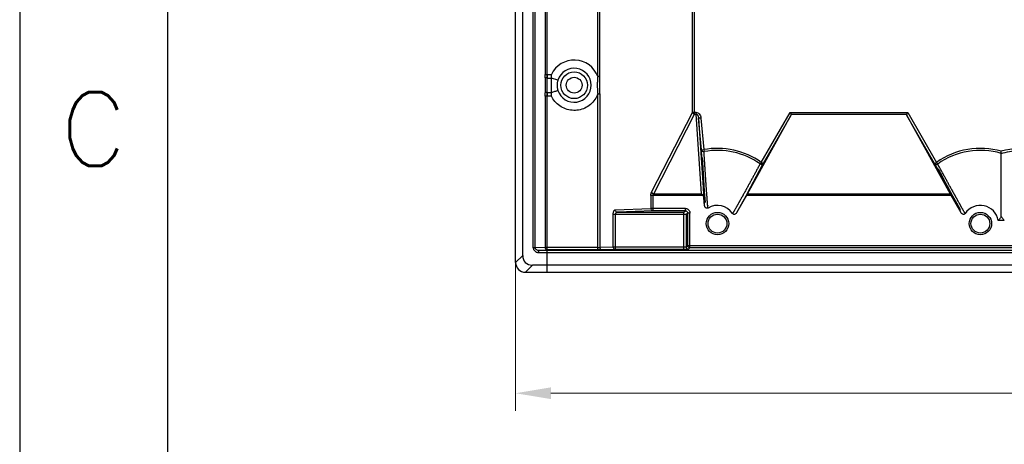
# Model space of a CAD drawing. Header units: inches. Extents: x 3951 to 6642, y -813 to 1217.
# Tile 3 of 33: x 3977 to 4400, y 304 to 487. Entities that reach past the tile are written whole.
import ezdxf
from ezdxf.enums import TextEntityAlignment as Align

# ---------------------------------------------------------------- set-up
doc = ezdxf.new("R2010")
doc.units = ezdxf.units.IN
doc.header["$LTSCALE"] = 7.600000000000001
doc.header["$MEASUREMENT"] = 0
doc.header["$PDMODE"] = 3
doc.header["$PDSIZE"] = 0.3125
doc.layers.get('0').update_dxf_attribs({"linetype": 'CONTINUOUS'})
doc.layers.get('Defpoints').update_dxf_attribs({"linetype": 'CONTINUOUS'})
for name, color, linetype in [('5标注', 1, 'CONTINUOUS'), ('6文本', 5, 'CONTINUOUS'), ('Title Block', 7, 'CONTINUOUS')]:
    doc.layers.add(name, color=color, linetype=linetype)
doc.styles.add('Roman', font='romans')
doc.styles.add('TXT', font='txt.shx', dxfattribs={"width": 0.7, "bigfont": 'INTECAD.SHX'})
doc.dimstyles.new('标准样式', dxfattribs={"dimscale": 7.600000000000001, "dimtxt": 3, "dimasz": 2, "dimexe": 1, "dimexo": 0, "dimgap": 1, "dimtad": 0, "dimdec": 1, "dimzin": 1, "dimdsep": 46, "dimtxsty": 'TXT', "dimcen": 0.09, "dimclrd": 5, "dimclre": 252, "dimadec": 1, "dimazin": 0, "dimtfac": 1, "dimtdec": 1, "dimtofl": 0, "dimtmove": 0, "dimatfit": 3, "dimfxl": 0, "dimtzin": 0, "dimlwd": 13, "dimlwe": 13, "dimarcsym": 0})

# ---------------------------------------------------------------- blocks, each defined once
blk = doc.blocks.new('*D35')
at = {"layer": '5标注', "color": 252, "lineweight": 13}
for p, q in [((4190.210965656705, 386.119258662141), (4190.210965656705, 318.6063702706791)), ((4803.469654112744, 386.1192586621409), (4803.469654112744, 318.6063702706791))]:
    blk.add_line(p, q, dxfattribs=at)
at = {"layer": '5标注', "color": 5, "lineweight": 13}
for p, q in [((4205.410965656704, 326.2063702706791), (4435.907309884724, 326.2063702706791)), ((4788.269654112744, 326.2063702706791), (4557.773309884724, 326.2063702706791))]:
    blk.add_line(p, q, dxfattribs=at)
at = {"layer": '5标注', "color": 5}
for points in [[(4205.410965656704, 328.7397036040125), (4205.410965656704, 323.6730369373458), (4190.210965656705, 326.2063702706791)], [(4788.269654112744, 328.7397036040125), (4788.269654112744, 323.6730369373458), (4803.469654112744, 326.2063702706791)]]:
    blk.add_solid(points, dxfattribs=at)
at = {"layer": 'Defpoints', "color": 0}
for p in [(4190.210965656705, 386.119258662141), (4803.469654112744, 386.1192586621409), (4803.469654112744, 326.2063702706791)]:
    blk.add_point(p, dxfattribs=at)
at = {"layer": '5标注', "color": 0, "insert": (4496.840309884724, 326.2063702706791), "char_height": 22.8, "attachment_point": 5, "style": 'TXT'}
blk.add_mtext('\\A1;613.3{\\H0.7x;\\S+0.00^ -0.25;}', dxfattribs=at)

msp = doc.modelspace()

# ---------------------------------------------------------------- linework, layer by layer
at = {"color": 7, "linetype": 'Continuous'}
for p, q in [((4190.210965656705, 382.4860802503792), (4190.210965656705, 684.8366461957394)), ((4193.263787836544, 385.4916910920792), (4193.263787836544, 681.7838240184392)), ((4197.808327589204, 388.6774123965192), (4197.808327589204, 680.5590311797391)), ((4198.644238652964, 388.6974943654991), (4198.644238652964, 679.7231199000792)), ((4266.204987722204, 446.9266999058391), (4266.204987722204, 620.3488152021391)), ((4267.123430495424, 446.1606554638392), (4267.123430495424, 621.1148596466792)), ((4202.979574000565, 603.9925129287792), (4202.977963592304, 463.2831049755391)), ((4203.812264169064, 463.2832043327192), (4203.812264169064, 603.9923105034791)), ((4225.538706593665, 462.3828150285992), (4225.538708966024, 604.8926881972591)), ((4226.457158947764, 462.3828135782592), (4226.457158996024, 604.892701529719)), ((4202.977967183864, 463.2831049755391), (4205.612263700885, 463.2832043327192)), ((4203.812232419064, 461.7433765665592), (4203.712396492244, 461.7750997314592)), ((4203.812232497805, 461.7453150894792), (4203.812263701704, 463.2832043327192)), ((4203.812232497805, 461.7453150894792), (4205.612263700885, 461.7453150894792)), ((4203.812257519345, 455.5540456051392), (4203.812259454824, 461.7433679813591)), ((4205.612237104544, 455.5540407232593), (4205.612236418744, 461.7433752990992)), ((4205.612263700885, 461.7453150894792), (4205.612263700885, 463.2832043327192)), ((4208.407716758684, 460.8551036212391), (4205.612311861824, 461.7433513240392)), ((4226.457158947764, 462.3828135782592), (4225.538706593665, 462.3828150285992)), ((4202.979574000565, 453.9925129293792), (4202.976353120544, 388.8127901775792)), ((4205.612263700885, 453.9923105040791), (4202.979588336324, 453.9925129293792)), ((4203.812263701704, 453.9923105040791), (4203.812269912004, 455.5521138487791)), ((4203.812263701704, 378.2334133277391), (4203.812264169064, 453.9923105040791)), ((4203.812269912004, 455.5521138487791), (4205.612263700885, 455.5521138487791)), ((4205.612263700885, 453.9923105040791), (4205.612263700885, 455.5521138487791)), ((4225.538694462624, 454.8926993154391), (4226.457158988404, 454.8927015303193)), ((4225.538716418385, 387.8129437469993), (4225.538694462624, 454.8926608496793)), ((4226.457158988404, 454.8927009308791), (4226.457158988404, 388.8338927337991)), ((4248.639502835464, 412.7035387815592), (4266.204987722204, 446.9266999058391)), ((4249.558137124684, 411.9378674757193), (4267.123430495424, 446.1606554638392)), ((4267.801971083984, 446.9266999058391), (4266.204987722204, 446.9266999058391)), ((4267.123430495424, 446.1606554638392), (4267.799439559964, 446.1606554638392)), ((4270.078943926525, 411.9374943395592), (4267.799439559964, 446.1606554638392)), ((4267.799657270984, 446.1606554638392), (4267.799454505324, 446.9266999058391)), ((4268.865382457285, 444.4323164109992), (4271.129901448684, 410.4341370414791)), ((4270.051782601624, 430.8717007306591), (4268.865382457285, 444.4323164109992)), ((4269.861425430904, 444.5194588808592), (4268.865399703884, 444.4321192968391)), ((4269.861425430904, 444.5194588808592), (4271.047825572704, 430.9588432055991)), ((4289.923696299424, 411.9374943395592), (4308.570056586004, 445.6359369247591)), ((4295.776543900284, 425.4766183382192), (4308.160754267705, 446.9266999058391)), ((4308.570056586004, 445.6359369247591), (4296.628567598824, 424.9526712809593)), ((4308.160754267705, 446.9266999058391), (4308.603030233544, 446.1606554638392)), ((4308.160754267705, 446.9266999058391), (4358.769865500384, 446.9266999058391)), ((4308.603029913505, 446.1606554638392), (4358.327773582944, 446.1606554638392)), ((4358.360563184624, 445.6359369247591), (4377.006923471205, 411.9374943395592)), ((4370.288168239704, 424.9767189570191), (4358.360563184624, 445.6359369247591)), ((4358.769865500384, 446.9266999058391), (4371.154075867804, 425.4766183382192)), ((4270.051782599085, 430.8717007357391), (4271.047825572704, 430.9588432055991)), ((4270.243134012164, 427.538758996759), (4270.051787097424, 430.8717009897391)), ((4270.252556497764, 427.3746584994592), (4270.243134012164, 427.538758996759)), ((4270.696025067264, 425.3394008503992), (4270.604693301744, 427.5595196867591)), ((4271.047825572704, 430.9588432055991), (4271.206814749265, 430.1038839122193)), ((4398.965309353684, 429.325299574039), (4398.965309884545, 430.2279185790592)), ((4398.966222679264, 402.145453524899), (4398.965309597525, 429.3252996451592)), ((4270.258890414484, 427.2643469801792), (4270.252556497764, 427.3746584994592)), ((4270.629614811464, 420.8116695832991), (4270.258890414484, 427.2643469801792)), ((4271.179706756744, 411.8908978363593), (4270.286201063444, 427.2659151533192)), ((4270.601468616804, 421.9150524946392), (4270.459679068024, 427.3865514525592)), ((4270.793870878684, 423.1951861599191), (4270.696025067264, 425.3394008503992)), ((4270.940595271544, 420.3284545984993), (4270.793870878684, 423.1951861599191)), ((4296.247557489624, 424.2475935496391), (4289.690639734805, 412.0629702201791)), ((4295.776543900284, 425.4766183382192), (4295.273223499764, 424.7718859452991)), ((4296.459525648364, 424.6415220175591), (4296.247557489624, 424.2475935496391)), ((4296.627313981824, 424.9533458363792), (4296.459525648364, 424.6415220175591)), ((4371.618504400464, 422.5045666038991), (4370.288175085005, 424.976722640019)), ((4370.288182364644, 424.9766944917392), (4371.154075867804, 425.4766183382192)), ((4371.652894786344, 424.7658818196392), (4371.152809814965, 425.4758873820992)), ((4270.711098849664, 419.3969921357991), (4270.629614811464, 420.8116695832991)), ((4271.211027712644, 410.7931884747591), (4270.711098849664, 419.3969921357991)), ((4271.084359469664, 417.7966954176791), (4270.940595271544, 420.3284545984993)), ((4371.720500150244, 422.3150262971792), (4371.618504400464, 422.5045666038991)), ((4372.055753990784, 421.6920150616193), (4371.720500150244, 422.3150262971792)), ((4372.361663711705, 421.5008274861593), (4371.921901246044, 422.4234064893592)), ((4372.991364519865, 420.6590194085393), (4371.946966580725, 422.6813223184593)), ((4372.239927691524, 421.3497585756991), (4372.055753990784, 421.6920150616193)), ((4379.226075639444, 408.4320425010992), (4372.074932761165, 421.7023357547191)), ((4374.607575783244, 416.9502127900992), (4372.239927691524, 421.3497585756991)), ((4372.902805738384, 420.3798829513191), (4372.361663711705, 421.5008274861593)), ((4372.705639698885, 422.8510066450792), (4372.602871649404, 423.0391784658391)), ((4373.043886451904, 422.2309855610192), (4372.705639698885, 422.8510066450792)), ((4374.281722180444, 418.1838210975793), (4372.991364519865, 420.6590194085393)), ((4373.229839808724, 421.8897005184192), (4373.043886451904, 422.2309855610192)), ((4375.322288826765, 416.2114159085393), (4374.281722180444, 418.1838210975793)), ((4377.514365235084, 411.5521274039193), (4374.607575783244, 416.9502127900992)), ((4376.208320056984, 414.5521925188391), (4375.322288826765, 416.2114159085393)), ((4270.878487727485, 411.1714498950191), (4248.331815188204, 411.1714498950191)), ((4248.331815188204, 411.1714498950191), (4248.331815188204, 405.6993335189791)), ((4249.250257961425, 411.1714498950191), (4249.250257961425, 404.6994858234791)), ((4249.558137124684, 411.9378674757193), (4270.078943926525, 411.9374943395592)), ((4271.622975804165, 408.4847547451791), (4271.067801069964, 413.8330566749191)), ((4271.238714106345, 410.9027330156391), (4271.179706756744, 411.8908978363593)), ((4271.348352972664, 408.4685960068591), (4271.211027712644, 410.7931884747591)), ((4271.245714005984, 410.7937027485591), (4271.238714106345, 410.9027330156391)), ((4271.797861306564, 408.2444026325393), (4271.538070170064, 411.3726675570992)), ((4289.114517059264, 410.993389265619), (4285.205069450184, 403.7521426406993)), ((4289.488620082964, 411.1714498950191), (4285.205078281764, 403.7521378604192)), ((4289.272986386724, 411.2875454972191), (4289.114517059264, 410.993389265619)), ((4289.690639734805, 412.0629702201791), (4289.272986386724, 411.2875454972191)), ((4377.441999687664, 411.1714498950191), (4289.488620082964, 411.1714498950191)), ((4289.923696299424, 411.9374943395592), (4377.006923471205, 411.9374943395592)), ((4377.185136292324, 412.7469701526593), (4376.208320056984, 414.5521925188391)), ((4378.166553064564, 410.9624467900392), (4377.185136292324, 412.7469701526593)), ((4381.725541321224, 403.7521381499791), (4377.441999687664, 411.1714498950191)), ((4380.005146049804, 406.9344170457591), (4377.514365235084, 411.5521274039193)), ((4379.834428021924, 407.9710282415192), (4378.166553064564, 410.9624467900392)), ((4271.447665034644, 406.8020826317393), (4271.129901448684, 410.4341370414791)), ((4271.447669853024, 406.8020829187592), (4271.363190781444, 408.2188271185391)), ((4380.008251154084, 406.9855179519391), (4379.226075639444, 408.4320425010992)), ((4381.446132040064, 405.131957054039), (4379.834428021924, 407.9710282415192)), ((4380.085320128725, 406.844604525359), (4379.990962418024, 406.9606433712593)), ((4380.064578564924, 406.8243742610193), (4380.005146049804, 406.9344170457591)), ((4380.089150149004, 406.8376455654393), (4380.008251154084, 406.9855179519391)), ((4380.198588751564, 406.5762735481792), (4380.064578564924, 406.8243742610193)), ((4381.084754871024, 404.9366505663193), (4380.198588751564, 406.5762735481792)), ((4381.458558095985, 404.8428701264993), (4380.481756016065, 406.4272540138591)), ((4382.200113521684, 405.5751227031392), (4381.174679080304, 407.4341100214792)), ((4263.548134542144, 403.0793740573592), (4232.181358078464, 403.0793740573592)), ((4232.181358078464, 389.0658898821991), (4232.181358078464, 403.0793740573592)), ((4233.029142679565, 405.0791286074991), (4248.331815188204, 405.6993335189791)), ((4233.099800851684, 388.0660421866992), (4233.099800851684, 403.0793740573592)), ((4249.250257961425, 404.6994858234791), (4233.946099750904, 404.0792206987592)), ((4233.946099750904, 404.0792206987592), (4262.548286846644, 404.0792217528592)), ((4263.168419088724, 405.6993335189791), (4248.331815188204, 405.6993335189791)), ((4263.168549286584, 404.6994858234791), (4249.250257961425, 404.6994858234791)), ((4262.548286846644, 404.0792217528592), (4263.168549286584, 404.6994858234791)), ((4262.548286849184, 388.0660421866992), (4262.548286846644, 404.0792217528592)), ((4263.168549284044, 404.6994858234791), (4263.168546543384, 405.6993335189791)), ((4264.168398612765, 403.6996381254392), (4263.548134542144, 403.0793740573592)), ((4263.548134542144, 403.0793740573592), (4263.548134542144, 389.1001907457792)), ((4265.168246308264, 403.6996381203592), (4264.168398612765, 403.6996381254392)), ((4264.168398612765, 389.7204548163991), (4264.168398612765, 403.6996381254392)), ((4265.168246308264, 388.7206071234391), (4265.168246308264, 403.699633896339)), ((4400.253118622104, 400.4864641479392), (4397.677501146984, 400.4864641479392)), ((4263.548134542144, 389.1001907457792), (4264.168398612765, 389.7204548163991)), ((4264.168398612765, 389.7204548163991), (4793.706845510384, 389.7204548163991)), ((4190.210965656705, 382.4388689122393), (4193.263787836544, 385.4916910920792)), ((4202.976353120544, 388.8127901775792), (4198.644238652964, 388.6974943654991)), ((4200.178007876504, 387.7163316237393), (4203.812263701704, 387.8129437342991)), ((4200.178007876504, 387.7163316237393), (4793.711273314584, 387.7163316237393)), ((4200.178019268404, 386.7164839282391), (4200.178007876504, 387.7163316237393)), ((4200.180428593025, 386.7164839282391), (4793.711253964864, 386.7164839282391)), ((4225.538716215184, 388.8127914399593), (4202.976353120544, 388.8127914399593)), ((4225.538716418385, 387.8129437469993), (4203.812263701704, 387.8129437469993)), ((4232.181358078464, 389.0658898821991), (4226.457158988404, 388.8338927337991)), ((4233.099800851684, 388.0660421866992), (4227.376027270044, 387.8340622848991)), ((4262.548286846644, 389.0658898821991), (4232.181358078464, 389.0658898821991)), ((4262.548280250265, 388.0660421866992), (4233.099800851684, 388.0660421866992)), ((4264.547982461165, 388.1003432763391), (4265.168246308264, 388.7206071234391)), ((4792.706997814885, 388.7206071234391), (4265.168246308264, 388.7206071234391)), ((4194.416421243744, 378.2334133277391), (4197.469243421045, 381.2862355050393)), ((4796.211376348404, 381.2862355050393), (4197.469243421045, 381.2862355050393)), ((4194.463632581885, 378.2334133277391), (4798.514208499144, 378.2334133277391))]:
    msp.add_line(p, q, dxfattribs=at)
for points in [[(4374.196466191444, 417.7694444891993), (4373.603692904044, 418.9505580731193), (4372.902805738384, 420.3798829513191)], [(4271.538070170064, 411.3726675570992), (4271.401002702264, 413.1165352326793), (4271.215633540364, 415.732941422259), (4271.084359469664, 417.7966954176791)], [(4380.481756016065, 406.4272540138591), (4379.049554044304, 408.8262761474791), (4378.229219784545, 410.2830862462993)]]:
    msp.add_lwpolyline(points, dxfattribs=at)
for centre, radius in [((4215.385924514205, 458.6377575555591), 5.75000000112), ((4215.385924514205, 458.6377575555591), 3.39999999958), ((4276.965309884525, 399.1377575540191), 4.82911558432), ((4276.965309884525, 399.1377575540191), 4.05236519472), ((4389.965309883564, 399.1377575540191), 4.82911558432), ((4389.965309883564, 399.1377575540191), 4.05236519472)]:
    msp.add_circle(centre, radius, dxfattribs=at)
for centre, radius, start, end in [((4215.385924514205, 458.6377575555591), 10.82048510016, 20.2475084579, 154.5781372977), ((4215.385924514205, 458.6377575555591), 7.322022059, 197.6278078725, 162.3721921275), ((3551.191792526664, 458.6353211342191), 651.8111693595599, 359.727943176, 0.2724851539), ((4237.536643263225, 460.2972983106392), 33.85640471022, 174.9403111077, 177.4983043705), ((4005.425296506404, 458.6383864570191), 221.06367028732, 359.0291380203, 0.9705358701), ((4237.853808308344, 456.9992231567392), 34.17419683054, 182.5136704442, 185.0478737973), ((4276.965309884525, 399.1377575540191), 32.36662034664, 54.46554596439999, 100.5344540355), ((3415.233144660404, 375.9926302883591), 857.67843809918, 3.450030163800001, 3.6171750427), ((4276.973824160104, 399.1591878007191), 31.47802317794, 54.455486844, 100.5616947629), ((4389.965309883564, 399.1377575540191), 32.36662034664, 73.8552929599, 125.5344540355), ((4389.965684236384, 399.1527688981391), 31.48597268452, 73.3916245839, 125.5555063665), ((4407.965309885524, 399.1377575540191), 32.36662034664, 54.46554596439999, 106.14470704), ((3620.398098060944, 12.17954615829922), 857.0983863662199, 28.6436829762, 28.7753781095), ((4299.221907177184, 409.6347715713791), 26.5884357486, 185.8889939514, 186.1697853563), ((4276.965309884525, 399.1377575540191), 7.82923390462, 33.8130290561, 121.1869722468), ((4389.965309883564, 399.1377575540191), 7.82923390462, 9.9195639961, 146.1869750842), ((4432.419848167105, 433.5199607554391), 57.47117296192, 209.0938084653, 209.3487816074), ((4265.168485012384, 389.7206053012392), 1.00004232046, 180.0086213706, 269.9863232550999), ((4194.463632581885, 382.4860802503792), 4.25266692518, 180, 270)]:
    msp.add_arc(centre, radius, start, end, dxfattribs=at)
for centre, major_axis, ratio, start_param, end_param in [((4270.134833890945, 410.3323502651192), (-0.08683659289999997, 1.30371441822), 0.7653433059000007, -1.5436770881, -0.9235978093), ((4289.468464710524, 411.1714498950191), (-0.5777019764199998, -0.9993911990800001), 0.03022384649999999, 1.6056922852, 2.4783569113), ((4377.462155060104, 411.1714498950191), (-0.5777019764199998, 0.9993911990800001), 0.03022384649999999, -1.5359003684, -0.6632357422), ((4201.824097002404, 389.8465446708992), (7.4349776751, 7.4349776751), 0.5706326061, 2.6230467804, 3.6601385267)]:
    msp.add_ellipse(centre, major_axis=major_axis, ratio=ratio, start_param=start_param, end_param=end_param, dxfattribs=at)
for points, start_tangent, end_tangent in [([(4202.995737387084, 461.735169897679), (4202.994436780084, 461.8321620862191), (4202.992837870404, 461.9294603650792), (4202.989067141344, 462.1225654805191), (4202.980934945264, 462.5094089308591), (4202.975754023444, 462.8956073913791), (4202.975699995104, 463.0892425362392), (4202.976527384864, 463.1862139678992), (4202.978004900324, 463.283104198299)], (-0.01166511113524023, 0.9999319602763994), (0.01882027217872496, 0.9998228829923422)), ([(4203.712396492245, 461.7750997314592), (4203.606916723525, 461.7711984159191), (4203.503282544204, 461.7668547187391), (4203.306646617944, 461.7570645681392), (4203.133523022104, 461.7463226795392), (4203.059559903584, 461.7407646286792), (4203.026320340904, 461.7379681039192), (4202.995701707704, 461.7351694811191)], (-0.9994025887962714, -0.03456104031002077), (-0.9954697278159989, -0.09507902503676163)), ([(4203.712396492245, 461.7750997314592), (4203.704435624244, 461.5918719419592), (4203.696959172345, 461.4058482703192), (4203.683555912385, 461.0269820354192), (4203.663179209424, 460.2490071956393), (4203.646864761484, 458.6377576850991), (4203.662841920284, 457.0289429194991), (4203.683423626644, 456.2496174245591), (4203.696925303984, 455.869907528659), (4203.704427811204, 455.6836933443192), (4203.712396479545, 455.5004153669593)], (-0.04504397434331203, -0.9989850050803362), (0.0450394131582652, -0.9989852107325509)), ([(4225.539049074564, 462.3827634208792), (4225.530988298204, 462.3284015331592), (4225.523156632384, 462.2738305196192), (4225.508185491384, 462.1642399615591), (4225.480857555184, 461.9455408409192), (4225.456741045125, 461.7261903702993), (4225.435533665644, 461.5037715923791), (4225.400511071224, 461.055985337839), (4225.373462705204, 460.5976179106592), (4225.338039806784, 459.6334215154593), (4225.325917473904, 458.6374510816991), (4225.337962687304, 457.6405760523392), (4225.352660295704, 457.1524569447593), (4225.373169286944, 456.6755347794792), (4225.385750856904, 456.4457457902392), (4225.400015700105, 456.2171670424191), (4225.434894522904, 455.7708051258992), (4225.456099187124, 455.5485401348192), (4225.480308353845, 455.3304374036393), (4225.507831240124, 455.1112245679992), (4225.522953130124, 455.0015959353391), (4225.530875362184, 454.9470708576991), (4225.539045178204, 454.8926964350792)], (-0.1490122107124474, -0.988835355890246), (0.1509476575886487, -0.9885417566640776)), ([(4208.407716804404, 460.8551036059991), (4208.366239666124, 460.7203303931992), (4208.327340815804, 460.5846675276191), (4208.257570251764, 460.3112691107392), (4208.150947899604, 459.7588478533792), (4208.065781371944, 458.6377621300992), (4208.150781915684, 457.5183329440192), (4208.257786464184, 456.9648590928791), (4208.327437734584, 456.6909687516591), (4208.366264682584, 456.5552098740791), (4208.407716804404, 456.4204115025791)], (-0.3033180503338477, -0.9528893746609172), (0.3033139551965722, -0.9528906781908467)), ([(4202.979582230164, 453.9925130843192), (4202.978072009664, 454.0890658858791), (4202.977185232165, 454.1853931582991), (4202.977052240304, 454.3786648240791), (4202.981697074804, 454.767646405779), (4202.989269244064, 455.1530179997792), (4202.992885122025, 455.3469568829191), (4202.994424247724, 455.4436247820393), (4202.995708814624, 455.5403455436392)], (-0.01902240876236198, 0.999819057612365), (0.01175957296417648, 0.9999308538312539)), ([(4203.712396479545, 455.5004153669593), (4203.502272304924, 455.5085960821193), (4203.304718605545, 455.5183261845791), (4203.132801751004, 455.5291241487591), (4203.059409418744, 455.5347257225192), (4203.026283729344, 455.5375388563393), (4202.995701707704, 455.5403456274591)], (-0.9994139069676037, 0.03423218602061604), (-0.9954556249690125, 0.09522656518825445)), ([(4203.712396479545, 455.5004153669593), (4203.763659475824, 455.5233301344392), (4203.812269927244, 455.5540514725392)], (0.9131342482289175, 0.4076589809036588), (0.9174148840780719, 0.3979320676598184)), ([(4225.538694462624, 454.8926608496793), (4224.314799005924, 452.5049016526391), (4222.384265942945, 450.3954091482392), (4219.985320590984, 448.8426769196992), (4217.294587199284, 447.9831138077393), (4214.474974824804, 447.8534461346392), (4211.710882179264, 448.4588086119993), (4209.186509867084, 449.7767353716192), (4207.073289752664, 451.6982748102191), (4205.612263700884, 453.9923105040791)], (-0.3257346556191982, -0.9454612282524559), (-0.4160887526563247, 0.9093240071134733)), ([(4205.612313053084, 455.5540629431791), (4206.427880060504, 455.7918183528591), (4207.145368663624, 456.0197591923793), (4207.731948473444, 456.217059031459), (4208.155256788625, 456.3388394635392), (4208.375794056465, 456.4040816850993)], (0.9174096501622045, 0.3979441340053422), (0.9426502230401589, 0.333782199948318)), ([(4208.375794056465, 456.4040816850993), (4208.407716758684, 456.4204114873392)], (0.9426502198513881, 0.3337822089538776), (-0.1848493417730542, 0.9827668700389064)), ([(4267.123430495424, 446.1606554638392), (4266.724683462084, 446.3251513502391), (4266.395711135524, 446.5971552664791), (4266.204987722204, 446.9266999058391)], (-0.9377102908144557, 0.347418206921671), (-0.2912128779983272, 0.9566582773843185)), ([(4267.799658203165, 446.1573728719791), (4268.078036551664, 446.0824178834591), (4268.324936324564, 445.8842548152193)], (0.999531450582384, -0.03060848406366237), (0.6748061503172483, -0.737995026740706)), ([(4267.801971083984, 446.9266999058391), (4268.492318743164, 446.7767680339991), (4269.134520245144, 446.2923183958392)], (0.9999061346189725, -0.01370116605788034), (0.6668626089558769, -0.7451806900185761)), ([(4268.324936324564, 445.8842548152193), (4268.526988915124, 445.6053716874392), (4268.685330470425, 445.2655048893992), (4268.799833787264, 444.8733122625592), (4268.865395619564, 444.4321188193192)], (0.6748061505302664, -0.737995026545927), (0.08094747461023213, -0.996718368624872)), ([(4269.134520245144, 446.2923183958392), (4269.613745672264, 445.5169778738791)], (0.6668626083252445, -0.7451806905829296), (0.3832415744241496, -0.9236481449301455)), ([(4269.613745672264, 445.5169778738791), (4269.861425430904, 444.5194588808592)], (0.3832415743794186, -0.9236481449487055), (0.1056334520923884, -0.9944051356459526)), ([(4308.570056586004, 445.6359369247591), (4308.643678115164, 445.8200876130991), (4308.656372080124, 445.9979304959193), (4308.603029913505, 446.1606554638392)], (0.4841542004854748, 0.8749826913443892), (-0.5000057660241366, 0.8660220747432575)), ([(4358.327773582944, 446.1606554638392), (4358.274358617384, 445.9988951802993), (4358.286787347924, 445.8207273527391), (4358.360563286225, 445.6359367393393)], (-0.5646523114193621, -0.8253288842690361), (0.4841542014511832, -0.8749826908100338)), ([(4358.331086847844, 446.1606554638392), (4358.446780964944, 446.3675696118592), (4358.597377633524, 446.6278994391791), (4358.769865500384, 446.9266999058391)], (0.564652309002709, 0.8253288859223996), (0.5000000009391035, 0.8660254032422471)), ([(4270.051782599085, 430.8717007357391), (4270.183801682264, 430.511828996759), (4270.479870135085, 430.2371600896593), (4270.842798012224, 430.1086874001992), (4271.198935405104, 430.1034903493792)], (0.09589752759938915, -0.9953912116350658), (0.9936295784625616, 0.1126954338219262)), ([(4272.547021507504, 409.9095731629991), (4272.545151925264, 409.9350723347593), (4272.530902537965, 410.1278008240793), (4272.516533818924, 410.3195667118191), (4272.487578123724, 410.6999712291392), (4272.473052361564, 410.8885801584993), (4272.458518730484, 411.0762927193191), (4272.429500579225, 411.4495296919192), (4272.400670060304, 411.8206857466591), (4272.372243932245, 412.1899662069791), (4272.358250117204, 412.3738958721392), (4272.344399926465, 412.5574683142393), (4272.317079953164, 412.9238488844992), (4272.290184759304, 413.2897131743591), (4272.276884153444, 413.4724181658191), (4272.263682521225, 413.6548599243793), (4272.250566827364, 413.8371199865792), (4272.237524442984, 414.0192762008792), (4272.211609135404, 414.3835921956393), (4272.185838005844, 414.7484184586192), (4272.160188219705, 415.1134154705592), (4272.134618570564, 415.4786301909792), (4272.109112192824, 415.8445028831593), (4272.058404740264, 416.5783899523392), (4272.045848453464, 416.7618638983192), (4272.033344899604, 416.9453822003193), (4272.008496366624, 417.3127591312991), (4271.959552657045, 418.0487891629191), (4271.911863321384, 418.7842281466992), (4271.888318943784, 419.1524964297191), (4271.864948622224, 419.5202774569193), (4271.818434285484, 420.2548343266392), (4271.795108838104, 420.6223356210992), (4271.783423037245, 420.8058137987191), (4271.771713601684, 420.9890688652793), (4271.748192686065, 421.3551809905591), (4271.724536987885, 421.7213479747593), (4271.677005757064, 422.4545173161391), (4271.629555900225, 423.1888642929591), (4271.605902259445, 423.5580063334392), (4271.582419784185, 423.9277178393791), (4271.535909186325, 424.6713633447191), (4271.489745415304, 425.4218478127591), (4271.443711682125, 426.1783994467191), (4271.397388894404, 426.9434369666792), (4271.357248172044, 427.6060117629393)], (-0.07304874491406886, 0.9973283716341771), (-0.06057960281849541, 0.9981633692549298)), ([(4398.965309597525, 429.3252996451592), (4406.005310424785, 430.5773167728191), (4413.146303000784, 430.2093650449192), (4420.020336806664, 428.2404001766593), (4426.302309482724, 424.7775195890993)], (0.9583166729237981, 0.285708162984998), (0.8159878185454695, -0.5780690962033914)), ([(4295.274638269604, 424.7711137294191), (4294.888102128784, 424.0621607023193), (4294.508960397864, 423.3654132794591), (4293.766254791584, 421.9976982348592), (4293.039797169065, 420.6582516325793), (4292.680769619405, 419.9964840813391), (4292.324350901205, 419.3401063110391), (4291.969208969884, 418.6869600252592), (4291.792267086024, 418.3618984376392), (4291.615652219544, 418.0376785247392), (4291.262405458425, 417.3899554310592), (4291.086083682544, 417.0670198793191), (4290.909857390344, 416.7445111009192), (4290.733458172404, 416.4219436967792), (4290.556898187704, 416.0993413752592), (4290.203999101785, 415.4553046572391), (4290.027181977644, 415.1330065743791), (4289.938641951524, 414.9717165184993), (4289.850126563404, 414.8105345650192), (4289.495796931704, 414.1659565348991), (4289.318068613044, 413.8430334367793), (4289.140113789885, 413.5199612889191), (4288.784167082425, 412.8745439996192), (4288.427616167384, 412.2291500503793), (4288.249595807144, 411.9073359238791), (4288.071670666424, 411.5859855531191), (4287.893669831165, 411.2648161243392), (4287.715736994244, 410.9441492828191), (4287.626792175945, 410.7840215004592), (4287.537807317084, 410.6239475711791), (4287.359555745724, 410.3037150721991), (4287.001306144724, 409.6620940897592), (4286.821323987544, 409.3408841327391), (4286.640416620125, 409.0188885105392), (4286.458317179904, 408.6956308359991), (4286.366904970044, 408.5335694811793), (4286.275261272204, 408.3711630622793), (4286.183348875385, 408.2082912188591), (4286.091135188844, 408.0448418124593), (4285.905666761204, 407.7157508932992), (4285.812343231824, 407.5498798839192), (4285.718651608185, 407.3830941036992), (4285.624674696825, 407.2154803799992), (4285.530377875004, 407.0469231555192), (4285.340675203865, 406.7064986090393), (4285.245193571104, 406.5343901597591), (4285.149240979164, 406.3608568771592), (4284.955729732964, 406.0095141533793), (4284.759712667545, 405.6540393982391), (4284.560097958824, 405.2954185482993), (4284.355692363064, 404.9344688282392), (4284.251324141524, 404.7533841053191), (4284.145437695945, 404.5722398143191), (4284.055834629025, 404.4211532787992)], (-0.4791020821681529, -0.8777591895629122), (-0.512747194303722, -0.8585396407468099)), ([(4295.562640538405, 424.6474548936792), (4295.273223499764, 424.7718859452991)], (-0.9734209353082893, 0.2290233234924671), (-0.843236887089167, 0.537542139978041)), ([(4296.307366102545, 424.7233995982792), (4296.087795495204, 424.6497033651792), (4295.844573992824, 424.6224476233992), (4295.562640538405, 424.6474548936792)], (-0.9060323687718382, -0.4232083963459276), (-0.9734209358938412, 0.2290233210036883)), ([(4296.635358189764, 424.9644329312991), (4296.519995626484, 425.0474582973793), (4296.206203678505, 425.2284025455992), (4295.776543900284, 425.4766183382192)], (-0.7367960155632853, 0.6761151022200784), (-0.8625960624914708, 0.5058933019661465)), ([(4296.629436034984, 424.9572450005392), (4296.562226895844, 424.8822439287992), (4296.454809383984, 424.7972738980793), (4296.307366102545, 424.7233995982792)], (-0.6115968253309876, -0.7911695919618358), (-0.9358462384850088, -0.3524085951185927)), ([(4370.288173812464, 424.9766895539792), (4370.527829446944, 424.7268909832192), (4370.891000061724, 424.6015532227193), (4371.296983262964, 424.629825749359), (4371.652894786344, 424.7658818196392)], (0.5066634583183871, -0.8621439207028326), (0.8882877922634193, 0.4592872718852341)), ([(4381.174679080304, 407.4341100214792), (4380.983092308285, 407.7800082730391), (4380.795540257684, 408.1183199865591), (4380.610033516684, 408.4528113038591), (4380.517918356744, 408.6189158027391), (4380.426317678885, 408.7841220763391), (4380.244923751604, 409.1114315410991), (4380.065466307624, 409.4354936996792), (4379.887180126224, 409.7572814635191), (4379.709951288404, 410.0765009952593), (4379.533629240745, 410.3933891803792), (4379.357962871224, 410.7085703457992), (4379.270312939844, 410.8656874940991), (4379.182886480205, 411.0223283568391), (4379.008779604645, 411.3341241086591), (4378.835426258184, 411.6445272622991), (4378.662569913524, 411.9541868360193), (4378.576248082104, 412.1089414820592), (4378.490074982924, 412.2635314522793), (4378.146657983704, 412.8810912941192), (4377.975190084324, 413.1905595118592), (4377.803546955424, 413.5010444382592), (4377.631857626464, 413.8122121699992), (4377.460092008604, 414.1240233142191), (4377.115411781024, 414.7510233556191), (4376.942255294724, 415.0666374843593), (4376.768773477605, 415.3832477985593), (4376.420852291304, 416.0193997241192), (4376.246109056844, 416.3394907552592), (4376.070704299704, 416.6611566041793), (4375.718379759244, 417.3082128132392), (4375.364581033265, 417.9590050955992), (4375.008616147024, 418.6145568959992), (4374.650424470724, 419.2747162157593), (4373.927318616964, 420.6072331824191), (4373.560227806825, 421.2826475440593), (4373.229839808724, 421.8897005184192)], (-0.4842987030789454, 0.874902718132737), (-0.4782950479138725, 0.878199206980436)), ([(4248.331809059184, 411.1714498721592), (4248.351492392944, 411.6149154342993), (4248.412797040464, 412.0290132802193), (4248.511140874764, 412.3956732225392), (4248.639493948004, 412.7035433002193)], (-0.003821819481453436, 0.9999926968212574), (0.4532543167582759, 0.8913812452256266)), ([(4248.639516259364, 412.7035428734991), (4248.765895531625, 412.4522045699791), (4248.979454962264, 412.2255595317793), (4249.249591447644, 412.0455287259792), (4249.550338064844, 411.9378826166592), (4249.557366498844, 411.9363612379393)], (0.2916023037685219, -0.9565396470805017), (0.9779838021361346, -0.2086808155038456)), ([(4249.550326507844, 411.9378707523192), (4249.432033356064, 411.7903461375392), (4249.335996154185, 411.6091513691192), (4249.272542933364, 411.4004768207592), (4249.250257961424, 411.1714498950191)], (-0.6976971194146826, -0.7163928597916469), (0.002908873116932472, -0.9999957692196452)), ([(4270.078943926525, 411.9374943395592), (4270.383467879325, 411.7166208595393), (4270.653846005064, 411.4567547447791), (4270.878487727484, 411.1714498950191)], (0.8514790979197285, -0.5243885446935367), (0.55712983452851, -0.830425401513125)), ([(4272.911078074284, 405.8355264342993), (4272.548364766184, 405.7234709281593), (4272.225620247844, 405.7740858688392), (4271.957714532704, 405.9172663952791), (4271.731556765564, 406.1307783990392), (4271.548357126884, 406.4220249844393), (4271.447665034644, 406.8020826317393)], (-0.8572325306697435, -0.5149294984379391), (-0.08715574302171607, 0.9961946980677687)), ([(4272.773790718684, 406.9067592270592), (4272.754296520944, 407.102449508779), (4272.734842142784, 407.3120717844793), (4272.716779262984, 407.5207522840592), (4272.654816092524, 408.3452896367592), (4272.627448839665, 408.7511608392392), (4272.600612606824, 409.1518366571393), (4272.587011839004, 409.3497643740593), (4272.573223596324, 409.5461893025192), (4272.547021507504, 409.9095731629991)], (-0.1026070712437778, 0.9947219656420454), (-0.07304874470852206, 0.9973283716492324)), ([(4272.909547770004, 405.8352910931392), (4272.878253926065, 406.0469104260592), (4272.849305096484, 406.2588287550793), (4272.798006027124, 406.6815297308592), (4272.787477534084, 406.7771773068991)], (-0.1519998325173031, 0.988380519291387), (-0.107519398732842, 0.9942029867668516)), ([(4232.181360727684, 403.0793740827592), (4232.184437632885, 403.278800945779), (4232.197043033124, 403.4746467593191), (4232.249326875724, 403.8474594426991), (4232.333388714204, 404.1848897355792), (4232.443319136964, 404.4804050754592), (4232.573015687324, 404.7288084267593), (4232.717376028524, 404.9187740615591), (4232.871408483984, 405.0382896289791), (4232.950318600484, 405.069030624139), (4233.029142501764, 405.0793826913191)], (-0.008897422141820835, 0.9999604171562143), (0.9999997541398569, 0.0007012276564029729)), ([(4233.029626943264, 405.0791482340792), (4233.152860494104, 404.5810779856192), (4233.488680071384, 404.2154937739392), (4233.946114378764, 404.0792212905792)], (0.0007484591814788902, -0.9999997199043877), (0.9999717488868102, -0.007516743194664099)), ([(4233.946193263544, 404.0792206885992), (4233.869312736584, 404.0735924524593), (4233.792550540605, 404.0596586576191), (4233.642168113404, 404.0068487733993), (4233.372157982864, 403.8060818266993), (4233.262162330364, 403.6628963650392), (4233.176531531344, 403.4931429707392), (4233.120906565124, 403.2980493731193), (4233.105800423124, 403.1915353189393), (4233.099800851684, 403.0793740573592)], (-0.999808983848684, -0.0195447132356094), (-0.01118405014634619, -0.999937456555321)), ([(4248.331815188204, 405.6993335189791), (4248.458159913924, 405.2013840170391), (4248.789810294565, 404.8356621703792), (4249.250257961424, 404.6994858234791)], (0.01365233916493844, -0.9999068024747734), (0.9999763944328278, -0.006870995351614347)), ([(4263.168418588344, 405.6993083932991), (4263.370507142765, 405.685309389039), (4263.567206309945, 405.6519643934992), (4263.939950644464, 405.5308571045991), (4264.573070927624, 405.0997918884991), (4265.006650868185, 404.4702660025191), (4265.125378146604, 404.0982918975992), (4265.168245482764, 403.6996338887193)], (0.9998034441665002, -0.019826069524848), (0.009067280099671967, -0.9999588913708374)), ([(4263.168549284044, 404.6994861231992), (4263.265542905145, 404.6940196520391), (4263.360888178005, 404.6779746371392), (4263.544163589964, 404.6166701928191), (4263.863763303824, 404.3948521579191), (4264.086566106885, 404.0756378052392), (4264.147438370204, 403.8921728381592), (4264.168398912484, 403.6996381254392)], (0.9999999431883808, 0.000337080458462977), (-0.0003350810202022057, -0.9999999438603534)), ([(4285.205078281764, 403.7521378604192), (4284.788752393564, 403.3131192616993), (4284.290201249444, 403.1247031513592), (4283.826092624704, 403.1900717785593), (4283.470291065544, 403.4946053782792)], (-0.5082138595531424, -0.8612309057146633), (-0.56486606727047, 0.8251826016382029)), ([(4284.055834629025, 404.4211532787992), (4283.928731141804, 404.2105493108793), (4283.817624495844, 404.0302280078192), (4283.704492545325, 403.8504085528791), (4283.589192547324, 403.6712048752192), (4283.472049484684, 403.4934322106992)], (-0.5127471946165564, -0.8585396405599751), (-0.5549855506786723, -0.8318599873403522)), ([(4383.460328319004, 403.4946049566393), (4383.098198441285, 403.1880067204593), (4382.631753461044, 403.1278684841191), (4382.138978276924, 403.3173147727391), (4381.725541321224, 403.7521381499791)], (-0.562189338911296, -0.8270085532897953), (-0.509001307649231, 0.86076574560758)), ([(4383.459216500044, 403.4938484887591), (4383.221737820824, 403.8518478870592), (4383.105912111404, 404.0330274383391), (4382.992360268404, 404.2145914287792), (4382.770946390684, 404.5794691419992), (4382.662826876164, 404.7625089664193), (4382.556545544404, 404.9452381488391), (4382.348113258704, 405.3108094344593), (4382.324968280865, 405.3519162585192)], (-0.5625403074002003, 0.8267698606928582), (-0.4902106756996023, 0.8716039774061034)), ([(4398.965304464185, 402.1470712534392), (4398.545945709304, 401.5781513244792), (4398.116039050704, 401.0231868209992), (4397.677501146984, 400.4864641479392)], (-0.5843874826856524, -0.8114747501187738), (-0.6433251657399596, -0.7655930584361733)), ([(4400.253118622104, 400.4864641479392), (4399.814736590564, 401.0229907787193), (4399.384981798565, 401.5777438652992), (4398.965304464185, 402.1470712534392)], (-0.6433251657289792, 0.7655930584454), (-0.5843857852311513, 0.8114759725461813)), ([(4198.644238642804, 388.6974696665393), (4198.643316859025, 388.6974698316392), (4198.569271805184, 388.6966079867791), (4198.527759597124, 388.6956188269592), (4198.483410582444, 388.6943358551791), (4198.386912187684, 388.6911235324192), (4198.281629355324, 388.6874411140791), (4198.052559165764, 388.6805463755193), (4197.931526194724, 388.6782742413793), (4197.870088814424, 388.6776376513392), (4197.839235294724, 388.6774699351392), (4197.808327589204, 388.6774123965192)], (-0.9999999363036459, 0.000356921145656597), (-1, 0)), ([(4197.808327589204, 388.6774123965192), (4197.811155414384, 388.6478952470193), (4197.814272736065, 388.6185909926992), (4197.821389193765, 388.5606243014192), (4197.839239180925, 388.4472862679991), (4197.889853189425, 388.2312464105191), (4197.960076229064, 388.0297754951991), (4198.048512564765, 387.8429730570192), (4198.560400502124, 387.2368110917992), (4198.901210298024, 387.0192102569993), (4199.289259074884, 386.8596291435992), (4199.498657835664, 386.8020487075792), (4199.717088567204, 386.7591574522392), (4199.943759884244, 386.7308281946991), (4200.059977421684, 386.7220692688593), (4200.178019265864, 386.7168811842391), (4200.180437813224, 386.7168125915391)], (0.09024146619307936, -0.9959199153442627), (0.9996067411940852, -0.02804216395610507)), ([(4198.643316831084, 388.6974698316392), (4198.779438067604, 388.2920031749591), (4199.130825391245, 387.9716748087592), (4199.610311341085, 387.7829625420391), (4200.178007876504, 387.7163316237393)], (0.03862304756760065, -0.999253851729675), (0.9999803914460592, 0.006262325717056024)), ([(4202.976353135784, 388.8127901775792), (4203.034504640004, 388.4573832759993), (4203.203928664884, 388.1331237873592), (4203.480798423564, 387.8990376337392), (4203.812264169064, 387.8129437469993)], (0.01297898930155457, -0.9999157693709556), (0.9999323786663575, -0.01162919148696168)), ([(4225.538716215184, 388.8127914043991), (4225.825741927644, 388.8142279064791), (4226.088543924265, 388.8183836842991), (4226.305071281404, 388.8250701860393), (4226.457158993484, 388.8338927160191)], (0.999999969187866, 0.0002482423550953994), (0.9964566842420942, 0.08410752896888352)), ([(4227.376027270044, 387.8340622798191), (4227.068705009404, 387.8254064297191), (4226.636183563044, 387.8187508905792), (4226.115316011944, 387.8144412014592), (4225.538716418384, 387.8129437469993)], (-0.9991767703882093, -0.04056823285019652), (-0.9999999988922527, 4.706904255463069e-05)), ([(4226.457158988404, 388.8338927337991), (4226.528903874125, 388.4528095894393), (4226.728392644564, 388.1293317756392), (4227.025539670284, 387.9121525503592), (4227.376027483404, 387.8340622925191)], (0.006356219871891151, -0.9999797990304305), (0.9999723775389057, -0.007432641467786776)), ([(4232.181358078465, 389.0658898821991), (4232.307702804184, 388.5679403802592), (4232.639353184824, 388.2022185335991), (4233.099800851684, 388.0660421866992)], (0.01365233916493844, -0.9999068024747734), (0.9999763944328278, -0.006870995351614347)), ([(4264.547997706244, 388.1003238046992), (4264.533648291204, 388.0969026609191), (4264.499830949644, 388.0935405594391), (4264.447302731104, 388.0902818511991), (4264.376796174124, 388.0871516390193), (4264.289162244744, 388.0841729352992), (4264.185725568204, 388.0813603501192), (4263.937216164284, 388.0762835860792), (4263.641899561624, 388.0720377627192), (4263.306756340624, 388.0688045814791), (4262.938732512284, 388.0667662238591), (4262.548280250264, 388.0660414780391)], (-0.7873522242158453, -0.6165034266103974), (-0.9999999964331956, -8.446069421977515e-05)), ([(4263.548134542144, 389.1001907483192), (4263.541265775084, 389.0965917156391), (4263.524334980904, 389.0931225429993), (4263.497773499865, 389.0897983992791), (4263.462012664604, 389.0866344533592), (4263.365053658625, 389.0808415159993), (4263.239085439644, 389.0758335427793), (4263.089866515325, 389.0717048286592), (4262.921938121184, 389.0685928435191), (4262.548286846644, 389.0658898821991)], (-0.4201308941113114, -0.907463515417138), (-0.9999998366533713, -0.0005715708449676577)), ([(4263.548134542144, 389.1001907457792), (4263.567470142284, 388.9080037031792), (4263.626224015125, 388.7253010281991), (4263.851781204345, 388.4039909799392), (4264.173090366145, 388.1784329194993), (4264.355792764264, 388.1196787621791), (4264.547982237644, 388.1003430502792)], (0.0003057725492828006, -0.9999999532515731), (0.9999999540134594, -0.0003032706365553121))]:
    msp.add_spline(points, degree=3, dxfattribs=dict(at, start_tangent=start_tangent, end_tangent=end_tangent))
at = {"layer": 'Title Block'}
msp.add_line((3977.083571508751, 1217.168375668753), (3977.083571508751, -813.4734931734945), dxfattribs=at)
at = {"layer": 'Title Block', "lineweight": 30}
msp.add_line((4040.541129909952, 1121.98203806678), (4040.541129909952, -718.287155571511), dxfattribs=at)

# ---------------------------------------------------------------- texts
at = {"layer": '6文本', "style": 'Roman'}
msp.add_text('C', height=31.72877920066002, dxfattribs=at).set_placement((4008.812350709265, 439.8132852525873), align=Align.MIDDLE_CENTER)

# ---------------------------------------------------------------- dimensions: what is measured, and where the dimension line sits
at = {"layer": '5标注'}
dim = msp.add_linear_dim(base=(4803.469654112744, 326.2063702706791), p1=(4190.210965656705, 386.119258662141), p2=(4803.469654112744, 386.1192586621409), text='\\A1;<>{\\H0.7x;\\S+0.00^ -0.25;}', dimstyle='标准样式', override={"dimscale": 7.600000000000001}, dxfattribs=at)
dim.commit()
dim.dimension.update_dxf_attribs({"geometry": '*D35', "text_midpoint": (4496.840309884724, 326.2063702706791), "dimtype": 160})

doc.saveas('drawing.dxf')
